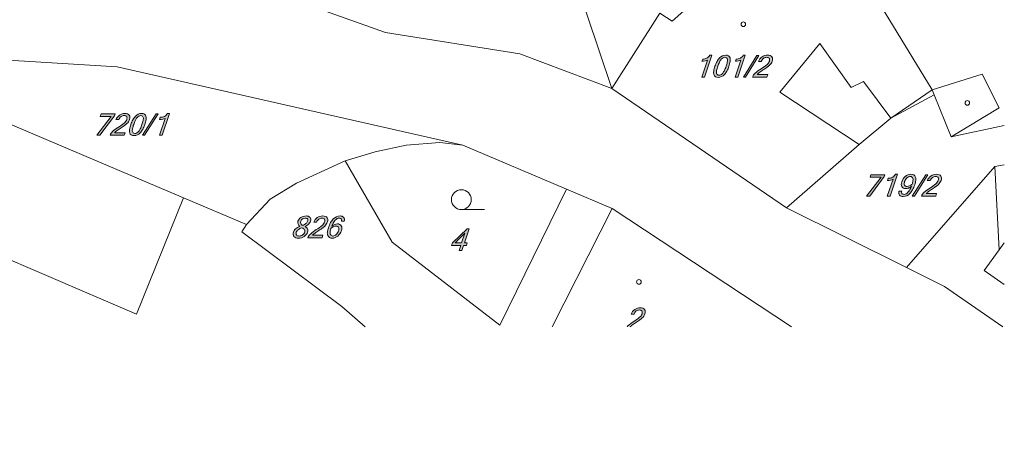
# Model space of a CAD drawing. Header units: millimetres. Extents: x -81717 to 93376, y -41053 to 54440.
# Tile 4 of 5: x 18655 to 93376, y -38322 to -6087. Entities that reach past the tile are written whole.
import ezdxf

# ---------------------------------------------------------------- set-up
doc = ezdxf.new("R2010")
doc.units = ezdxf.units.MM
doc.header["$MEASUREMENT"] = 0
doc.layers.add('situace katastrální_1_Kresby a obrázky', color=7, linetype='Continuous')

msp = doc.modelspace()

# ---------------------------------------------------------------- hatches: boundary and pattern name
at = {"layer": 'situace katastrální_1_Kresby a obrázky', "linetype": 'Continuous', "lineweight": 20, "true_color": 0x0080c0}
for points in [[(70625, -10438), (71189, -8779), (71027, -8779, -0.146493), (70813, -9001, -0.125765), (70486, -9075), (70430, -9240, 0.049544), (70669, -9219, 0.075099), (70852, -9155), (70416, -10438)], [(73159, -10438), (73723, -8779), (73562, -8779, -0.146475), (73348, -9001, -0.125765), (73021, -9075), (72965, -9240, 0.049543), (73203, -9219, 0.075101), (73386, -9155), (72950, -10438)], [(74759, -8807), (74598, -8807), (73572, -10438), (73733, -10438)], [(75355, -10438), (75421, -10245), (74634, -10245, -0.06751), (74646, -10224, -0.031737), (74670, -10198, -0.029251), (74749, -10131, -0.02132), (75037, -9931, 0.013939), (75353, -9715, 0.031337), (75554, -9552, 0.122133), (75759, -9238, 0.098269), (75787, -9057, 0.132784), (75738, -8910, 0.151886), (75611, -8812, 0.094141), (75406, -8779, 0.153331), (74993, -8908, 0.141492), (74717, -9251), (74934, -9251, -0.145098), (75110, -9022, -0.151746), (75346, -8944, -0.095603), (75465, -8963, -0.151407), (75539, -9021, -0.141146), (75566, -9113, -0.089036), (75545, -9233, -0.128143), (75362, -9502, -0.042352), (74917, -9819, 0.052883), (74464, -10153, 0.117452), (74275, -10438)], [(25844, -13378), (25894, -13230), (24838, -13230), (24772, -13424), (25609, -13424), (24512, -14861), (24747, -14861)], [(26592, -14861), (26658, -14667), (25871, -14667, -0.06751), (25883, -14647, -0.031737), (25907, -14621, -0.029251), (25986, -14553, -0.02132), (26274, -14354, 0.013939), (26590, -14138, 0.031337), (26791, -13975, 0.122133), (26996, -13661, 0.098279), (27024, -13480, 0.132809), (26975, -13333, 0.151919), (26848, -13235, 0.094144), (26643, -13202, 0.153331), (26230, -13331, 0.141509), (25955, -13674), (26172, -13674, -0.145098), (26347, -13445, -0.151746), (26583, -13367, -0.095603), (26702, -13386, -0.151407), (26776, -13444, -0.141146), (26803, -13536, -0.089036), (26782, -13656, -0.128143), (26599, -13925, -0.042352), (26154, -14242, 0.052883), (25701, -14576, 0.117452), (25512, -14861)], [(29164, -13230), (29002, -13230), (27976, -14861), (28138, -14861)], [(29464, -14861), (30028, -13202), (29866, -13202, -0.146493), (29652, -13424, -0.125765), (29325, -13498), (29269, -13663, 0.049544), (29508, -13642, 0.075099), (29691, -13578), (29255, -14861)], [(84256, -18002), (84306, -17854), (83250, -17854), (83184, -18048), (84021, -18048), (82924, -19485), (83159, -19485)], [(84708, -19485), (85272, -17826), (85111, -17826, -0.146493), (84897, -18048, -0.125765), (84570, -18122), (84514, -18287, 0.049544), (84752, -18266, 0.075099), (84935, -18202), (84499, -19485)], [(87576, -17854), (87414, -17854), (86388, -19485), (86550, -19485)], [(88172, -19485), (88237, -19291), (87450, -19291, -0.06751), (87463, -19271, -0.031737), (87486, -19245, -0.029251), (87565, -19177, -0.02132), (87853, -18978, 0.013939), (88169, -18762, 0.031337), (88370, -18599, 0.122133), (88575, -18285, 0.098269), (88603, -18104, 0.132784), (88554, -17957, 0.151886), (88427, -17859, 0.094141), (88222, -17826, 0.153331), (87809, -17955, 0.141492), (87534, -18298), (87751, -18298, -0.145098), (87926, -18069, -0.151746), (88162, -17991, -0.095603), (88281, -18010, -0.151407), (88355, -18068, -0.141146), (88382, -18160, -0.089036), (88361, -18280, -0.128143), (88178, -18549, -0.042352), (87733, -18866, 0.052883), (87281, -19200, 0.117452), (87091, -19485)], [(41603, -22646), (41669, -22452), (40882, -22452, -0.067517), (40894, -22432, -0.031747), (40918, -22406, -0.029263), (40997, -22338, -0.021325), (41285, -22138, 0.013939), (41601, -21922, 0.031337), (41802, -21760, 0.122133), (42007, -21445, 0.098269), (42035, -21265, 0.132807), (41986, -21118, 0.151869), (41859, -21020, 0.094158), (41654, -20987, 0.153331), (41241, -21115, 0.141467), (40966, -21459), (41182, -21459, -0.145139), (41358, -21229, -0.151786), (41594, -21152, -0.095603), (41713, -21171, -0.151407), (41787, -21229, -0.141105), (41814, -21321, -0.089036), (41793, -21441, -0.128157), (41610, -21710, -0.042362), (41165, -22027, 0.052883), (40712, -22361, 0.117452), (40523, -22646)], [(64745, -29394), (64994, -29394, -0.021127), (65010, -29377, -0.029246), (65089, -29310, -0.021308), (65377, -29110, 0.013939), (65693, -28894, 0.031337), (65894, -28731, 0.122123), (66099, -28417, 0.098238), (66127, -28237, 0.13282), (66078, -28089, 0.151886), (65951, -27991, 0.094141), (65746, -27959, 0.153313), (65333, -28087, 0.141492), (65058, -28430), (65275, -28430, -0.14506), (65450, -28201, -0.151746), (65686, -28123, -0.095609), (65805, -28143, -0.151401), (65879, -28201, -0.141207), (65906, -28292, -0.089081), (65885, -28412, -0.128143), (65702, -28681, -0.042337), (65257, -28998, 0.052859), (64804, -29333, 0.028968)]]:
    msp.add_hatch(color=142, dxfattribs=at).paths.add_polyline_path(points)
h = msp.add_hatch(color=142, dxfattribs=at)
h.paths.add_polyline_path([(71325, -9993, 0.103392), (71335, -10256, 0.180794), (71447, -10413, 0.144), (71661, -10466, 0.20259), (72132, -10256, 0.06709), (72321, -9993, 0.043955), (72479, -9625, 0.04957), (72571, -9255, 0.103085), (72561, -8991, 0.180816), (72449, -8832, 0.144454), (72234, -8779, 0.20321), (71765, -8991, 0.066789), (71575, -9255, 0.043659), (71416, -9625, 0.04974)])
h.paths.add_polyline_path([(71534, -10152, -0.060968), (71529, -10063, -0.034271), (71544, -9946, -0.035466), (71633, -9625, -0.032198), (71763, -9303, -0.065167), (71894, -9095, -0.092105), (72031, -8982, -0.122288), (72179, -8944, -0.359793), (72362, -9095, -0.0601), (72367, -9185, -0.033946), (72351, -9303, -0.035287), (72262, -9625, -0.032355), (72133, -9946, -0.065841), (72003, -10152, -0.092628), (71866, -10264, -0.120915), (71717, -10301, -0.358198)], flags=0)
h = msp.add_hatch(color=142, dxfattribs=at)
h.paths.add_polyline_path([(26996, -14416, 0.103392), (27006, -14679, 0.180794), (27119, -14836, 0.144), (27333, -14889, 0.20259), (27803, -14679, 0.06709), (27992, -14416, 0.043955), (28150, -14048, 0.04957), (28243, -13678, 0.103085), (28233, -13414, 0.180816), (28121, -13255, 0.144454), (27906, -13202, 0.203212), (27436, -13414, 0.06679), (27247, -13678, 0.043657), (27088, -14048, 0.04974)])
h.paths.add_polyline_path([(27206, -14575, -0.061005), (27201, -14486, -0.034283), (27216, -14369, -0.03546), (27305, -14048, -0.032198), (27435, -13726, -0.065167), (27565, -13518, -0.092105), (27702, -13405, -0.122288), (27850, -13367, -0.359793), (28034, -13518, -0.060074), (28038, -13607, -0.03393), (28023, -13726, -0.035271), (27934, -14048, -0.03236), (27804, -14369, -0.065861), (27674, -14575, -0.092653), (27538, -14687, -0.120915), (27389, -14724, -0.358198)], flags=0)
h = msp.add_hatch(color=142, dxfattribs=at)
h.paths.add_polyline_path([(85373, -19107, 0.092836), (85365, -19283, 0.143363), (85424, -19410, 0.120369), (85539, -19487, 0.089298), (85699, -19513, 0.200935), (86208, -19289, 0.067888), (86412, -19009, 0.04475), (86581, -18617, 0.059579), (86659, -18278, 0.113995), (86634, -18030, 0.169064), (86509, -17877, 0.134897), (86291, -17826, 0.175825), (85865, -17989, 0.13761), (85591, -18385, 0.09035), (85555, -18594, 0.129033), (85603, -18762, 0.261953), (85897, -18911, 0.098003), (86110, -18866, 0.071499), (86329, -18733, -0.091462), (86064, -19190, -0.083868), (85916, -19308, -0.123393), (85767, -19348, -0.0897), (85669, -19333, -0.145212), (85606, -19288, -0.136606), (85579, -19212, -0.079778), (85589, -19107)])
h.paths.add_polyline_path([(85803, -18641, -0.114051), (85782, -18521, -0.073844), (85812, -18371, -0.125193), (85986, -18100, -0.188356), (86240, -17991, -0.337), (86436, -18140, -0.096629), (86444, -18323, -0.04966), (86386, -18572, -0.061886), (86175, -18703, -0.104119), (85990, -18746, -0.129212), (85874, -18720, -0.160141)], flags=0)
h = msp.add_hatch(color=142, dxfattribs=at)
h.paths.add_polyline_path([(39429, -22213, 0.108695), (39403, -22399, 0.147293), (39464, -22546, 0.13253), (39603, -22642, 0.088528), (39810, -22674, 0.147602), (40243, -22546, 0.165742), (40505, -22213, 0.192144), (40501, -21973, 0.093629), (40429, -21874, 0.066102), (40309, -21789, 0.080209), (40576, -21610, 0.118646), (40719, -21391, 0.109328), (40742, -21230, 0.14374), (40688, -21100, 0.134713), (40566, -21015, 0.089224), (40383, -20987, 0.148725), (40001, -21100, 0.16463), (39772, -21391, 0.330354), (39912, -21789, 0.085155), (39595, -21973, 0.131572)])
h.paths.add_polyline_path([(39626, -22336, -0.098507), (39646, -22213, -0.152355), (39784, -22031, -0.067231), (40079, -21880, -0.045082), (40199, -21955, -0.080315), (40273, -22031, -0.23316), (40288, -22213, -0.162062), (40125, -22430, -0.151307), (39865, -22509, -0.091927), (39742, -22489, -0.137413), (39660, -22430, -0.149286)], flags=0)
h.paths.add_polyline_path([(39993, -21567, -0.197341), (39988, -21391, -0.158634), (40117, -21215, -0.15472), (40327, -21152, -0.090432), (40429, -21167, -0.144383), (40495, -21215, -0.147914), (40520, -21291, -0.094528), (40504, -21391, -0.134634), (40379, -21567, -0.084404), (40140, -21702, -0.064645), (40049, -21639, -0.093317)], flags=0)
h = msp.add_hatch(color=142, dxfattribs=at)
h.paths.add_polyline_path([(42004, -22221, 0.113505), (42029, -22469, 0.169178), (42154, -22622, 0.135276), (42372, -22674, 0.175825), (42798, -22511, 0.137627), (43072, -22115, 0.090315), (43108, -21906, 0.129), (43060, -21737, 0.261918), (42765, -21589, 0.09775), (42553, -21633, 0.071185), (42334, -21766, -0.092728), (42599, -21310, -0.083583), (42746, -21191, -0.123222), (42896, -21152, -0.089996), (42994, -21167, -0.144908), (43056, -21212, -0.13582), (43083, -21287, -0.079453), (43074, -21393), (43290, -21393, 0.091955), (43297, -21216, 0.142128), (43238, -21089, 0.121304), (43123, -21013, 0.089127), (42963, -20987, 0.201102), (42454, -21211, 0.067811), (42251, -21491, 0.044673), (42082, -21883, 0.059625)])
h.paths.add_polyline_path([(42227, -22359, -0.096017), (42219, -22176, -0.049731), (42277, -21928, -0.061953), (42488, -21796, -0.10463), (42674, -21752, -0.129893), (42790, -21779, -0.160338), (42860, -21858, -0.113323), (42881, -21978, -0.073712), (42851, -22128, -0.125206), (42677, -22400, -0.188356), (42423, -22509, -0.337667)], flags=0)
h = msp.add_hatch(color=142, dxfattribs=at)
h.paths.add_polyline_path([(51496, -23032), (51433, -23217), (52130, -23217), (51998, -23606), (52208, -23606), (52340, -23217), (52560, -23217), (52623, -23032), (52403, -23032), (52769, -21954), (52605, -21954)])
h.paths.add_polyline_path([(51692, -23032), (52447, -22285), (52193, -23032)], flags=0)

# ---------------------------------------------------------------- linework, layer by layer
at = {"layer": 'situace katastrální_1_Kresby a obrázky', "color": 142, "linetype": 'Continuous', "lineweight": 20, "true_color": 0x0080c0, "flags": 128}
for points in [[(71850, 16070), (73579, 14532), (58159, 7133), (59828, -74), (63587, -11302)], [(63587, -11302), (67236, -5582), (67729, -5914), (68171, -6206), (74865, -225), (79660, 2137)], [(89340, -14991), (92979, -12790), (91692, -10216), (87903, -11402), (79660, 2137)], [(63587, -11302), (56611, -8668), (46408, -7070), (41071, -5170), (28677, -687), (17198, -627)], [(79379, -7884), (76333, -11593)], [(79379, -7884), (81751, -11242)], [(6583, -8477), (26043, -9674), (52289, -15614)], [(35864, -21625), (31089, -19605), (6824, -9312), (-6646, -38322)], [(82696, -10769), (81751, -11242)], [(84767, -13564), (82696, -10769)], [(63587, -11302), (76836, -20379)], [(82374, -15574), (76333, -11593)], [(76836, -20379), (82374, -15574), (84767, -13564), (88054, -11784), (89340, -14991)], [(84767, -13564), (87903, -11402)], [(87903, -11402), (88054, -11784)], [(89340, -14991), (93376, -14108)], [(52289, -15614), (50550, -15403), (47987, -15624), (45634, -16117), (43353, -16800)], [(60149, -18941), (52289, -15614)], [(35864, -21625), (37673, -19715), (39654, -18489), (43353, -16800)], [(43353, -16800), (46921, -22972), (55103, -29285), (60149, -18941)], [(93376, -17095), (92667, -17243)], [(92667, -17243), (85943, -24902)], [(92667, -17243), (92979, -23565), (91853, -25123), (93376, -26185)], [(60149, -18941), (63627, -20419)], [(31089, -19605), (27531, -28450)], [(27531, -28450), (9699, -20811)], [(52175, -20499), (53934, -20499)], [(63627, -20419), (59076, -29394)], [(77220, -29394), (63627, -20419)], [(85943, -24902), (76836, -20379)], [(44874, -29394), (43101, -27868), (35512, -22188), (35864, -21625)], [(92979, -23565), (93376, -23017)], [(85943, -24902), (88838, -26340), (93265, -29394)]]:
    msp.add_lwpolyline(points, dxfattribs=at)
for points in [[(73748, -6436, -0.414214), (73572, -6612, -0.414214), (73396, -6436, -0.414214), (73572, -6260, -0.414214)], [(70625, -10438), (70416, -10438), (70852, -9155, -0.075099), (70669, -9219, -0.049544), (70430, -9240), (70486, -9075, 0.125765), (70813, -9001, 0.146493), (71027, -8779), (71189, -8779)], [(72234, -8779, -0.144454), (72449, -8832, -0.180816), (72561, -8991, -0.103085), (72571, -9255, -0.04957), (72479, -9625, -0.043955), (72321, -9993, -0.06709), (72132, -10256, -0.20259), (71661, -10466, -0.144), (71447, -10413, -0.180794), (71335, -10256, -0.103392), (71325, -9993, -0.04974), (71416, -9625, -0.043659), (71575, -9255, -0.066789), (71765, -8991, -0.20321)], [(71717, -10301, 0.120915), (71866, -10264, 0.092628), (72003, -10152, 0.065841), (72133, -9946, 0.032355), (72262, -9625, 0.035287), (72351, -9303, 0.033946), (72367, -9185, 0.0601), (72362, -9095, 0.359793), (72179, -8944, 0.122288), (72031, -8982, 0.092105), (71894, -9095, 0.065167), (71763, -9303, 0.032198), (71633, -9625, 0.035466), (71544, -9946, 0.034271), (71529, -10063, 0.060968), (71534, -10152, 0.358198)], [(73159, -10438), (72950, -10438), (73386, -9155, -0.075101), (73203, -9219, -0.049543), (72965, -9240), (73021, -9075, 0.125765), (73348, -9001, 0.146475), (73562, -8779), (73723, -8779)], [(75355, -10438), (74275, -10438, -0.117452), (74464, -10153, -0.052883), (74917, -9819, 0.042352), (75362, -9502, 0.128143), (75545, -9233, 0.089036), (75566, -9113, 0.141146), (75539, -9021, 0.151407), (75465, -8963, 0.095603), (75346, -8944, 0.151746), (75110, -9022, 0.145098), (74934, -9251), (74717, -9251, -0.141492), (74993, -8908, -0.153331), (75406, -8779, -0.094141), (75611, -8812, -0.151886), (75738, -8910, -0.132784), (75787, -9057, -0.098269), (75759, -9238, -0.122133), (75554, -9552, -0.031337), (75353, -9715, -0.013939), (75037, -9931, 0.02132), (74749, -10131, 0.029251), (74670, -10198, 0.031737), (74646, -10224, 0.06751), (74634, -10245), (75421, -10245)], [(90746, -12407, -0.414214), (90570, -12583, -0.414214), (90394, -12407, -0.414214), (90570, -12231, -0.414214)], [(26592, -14861), (25512, -14861, -0.117452), (25701, -14576, -0.052883), (26154, -14242, 0.042352), (26599, -13925, 0.128143), (26782, -13656, 0.089036), (26803, -13536, 0.141146), (26776, -13444, 0.151407), (26702, -13386, 0.095603), (26583, -13367, 0.151746), (26347, -13445, 0.145098), (26172, -13674), (25955, -13674, -0.141509), (26230, -13331, -0.153331), (26643, -13202, -0.094144), (26848, -13235, -0.151919), (26975, -13333, -0.132809), (27024, -13480, -0.098279), (26996, -13661, -0.122133), (26791, -13975, -0.031337), (26590, -14138, -0.013939), (26274, -14354, 0.02132), (25986, -14553, 0.029251), (25907, -14621, 0.031737), (25883, -14647, 0.06751), (25871, -14667), (26658, -14667)], [(27906, -13202, -0.144454), (28121, -13255, -0.180816), (28233, -13414, -0.103085), (28243, -13678, -0.04957), (28150, -14048, -0.043955), (27992, -14416, -0.06709), (27803, -14679, -0.20259), (27333, -14889, -0.144), (27119, -14836, -0.180794), (27006, -14679, -0.103392), (26996, -14416, -0.04974), (27088, -14048, -0.043657), (27247, -13678, -0.06679), (27436, -13414, -0.203212)], [(27389, -14724, 0.120915), (27538, -14687, 0.092653), (27674, -14575, 0.065861), (27804, -14369, 0.03236), (27934, -14048, 0.035271), (28023, -13726, 0.03393), (28038, -13607, 0.060074), (28034, -13518, 0.359793), (27850, -13367, 0.122288), (27702, -13405, 0.092105), (27565, -13518, 0.065167), (27435, -13726, 0.032198), (27305, -14048, 0.03546), (27216, -14369, 0.034283), (27201, -14486, 0.061005), (27206, -14575, 0.358198)], [(29464, -14861), (29255, -14861), (29691, -13578, -0.075099), (29508, -13642, -0.049544), (29269, -13663), (29325, -13498, 0.125765), (29652, -13424, 0.146493), (29866, -13202), (30028, -13202)], [(84708, -19485), (84499, -19485), (84935, -18202, -0.075099), (84752, -18266, -0.049544), (84514, -18287), (84570, -18122, 0.125765), (84897, -18048, 0.146493), (85111, -17826), (85272, -17826)], [(86329, -18733, -0.071499), (86110, -18866, -0.098003), (85897, -18911, -0.261953), (85603, -18762, -0.129033), (85555, -18594, -0.09035), (85591, -18385, -0.13761), (85865, -17989, -0.175825), (86291, -17826, -0.134897), (86509, -17877, -0.169064), (86634, -18030, -0.113995), (86659, -18278, -0.059579), (86581, -18617, -0.04475), (86412, -19009, -0.067888), (86208, -19289, -0.200935), (85699, -19513, -0.089298), (85539, -19487, -0.120369), (85424, -19410, -0.143363), (85365, -19283, -0.092836), (85373, -19107), (85589, -19107, 0.079778), (85579, -19212, 0.136606), (85606, -19288, 0.145212), (85669, -19333, 0.0897), (85767, -19348, 0.123393), (85916, -19308, 0.083868), (86064, -19190, 0.091462)], [(88172, -19485), (87091, -19485, -0.117452), (87281, -19200, -0.052883), (87733, -18866, 0.042352), (88178, -18549, 0.128143), (88361, -18280, 0.089036), (88382, -18160, 0.141146), (88355, -18068, 0.151407), (88281, -18010, 0.095603), (88162, -17991, 0.151746), (87926, -18069, 0.145098), (87751, -18298), (87534, -18298, -0.141492), (87809, -17955, -0.153331), (88222, -17826, -0.094141), (88427, -17859, -0.151886), (88554, -17957, -0.132784), (88603, -18104, -0.098269), (88575, -18285, -0.122133), (88370, -18599, -0.031337), (88169, -18762, -0.013939), (87853, -18978, 0.02132), (87565, -19177, 0.029251), (87486, -19245, 0.031737), (87463, -19271, 0.06751), (87450, -19291), (88237, -19291)], [(86386, -18572, 0.04966), (86444, -18323, 0.096629), (86436, -18140, 0.337), (86240, -17991, 0.188356), (85986, -18100, 0.125193), (85812, -18371, 0.073844), (85782, -18521, 0.114051), (85803, -18641, 0.160141), (85874, -18720, 0.129212), (85990, -18746, 0.104119), (86175, -18703, 0.061886)], [(52929, -19745, -0.414214), (52175, -20499, -0.414214), (51421, -19745, -0.414214), (52175, -18991, -0.414214)], [(40309, -21789, -0.066102), (40429, -21874, -0.093629), (40501, -21973, -0.192144), (40505, -22213, -0.165742), (40243, -22546, -0.147602), (39810, -22674, -0.088528), (39603, -22642, -0.13253), (39464, -22546, -0.147293), (39403, -22399, -0.108695), (39429, -22213, -0.131572), (39595, -21973, -0.085155), (39912, -21789, -0.330354), (39772, -21391, -0.16463), (40001, -21100, -0.148725), (40383, -20987, -0.089224), (40566, -21015, -0.134713), (40688, -21100, -0.14374), (40742, -21230, -0.109328), (40719, -21391, -0.118646), (40576, -21610, -0.080209)], [(40140, -21702, 0.084404), (40379, -21567, 0.134634), (40504, -21391, 0.094528), (40520, -21291, 0.147914), (40495, -21215, 0.144383), (40429, -21167, 0.090432), (40327, -21152, 0.15472), (40117, -21215, 0.158634), (39988, -21391, 0.197341), (39993, -21567, 0.093317), (40049, -21639, 0.064645)], [(41603, -22646), (40523, -22646, -0.117452), (40712, -22361, -0.052883), (41165, -22027, 0.042362), (41610, -21710, 0.128157), (41793, -21441, 0.089036), (41814, -21321, 0.141105), (41787, -21229, 0.151407), (41713, -21171, 0.095603), (41594, -21152, 0.151786), (41358, -21229, 0.145139), (41182, -21459), (40966, -21459, -0.141467), (41241, -21115, -0.153331), (41654, -20987, -0.094158), (41859, -21020, -0.151869), (41986, -21118, -0.132807), (42035, -21265, -0.098269), (42007, -21445, -0.122133), (41802, -21760, -0.031337), (41601, -21922, -0.013939), (41285, -22138, 0.021325), (40997, -22338, 0.029263), (40918, -22406, 0.031747), (40894, -22432, 0.067517), (40882, -22452), (41669, -22452)], [(42334, -21766, -0.071185), (42553, -21633, -0.09775), (42765, -21589, -0.261918), (43060, -21737, -0.129), (43108, -21906, -0.090315), (43072, -22115, -0.137627), (42798, -22511, -0.175825), (42372, -22674, -0.135276), (42154, -22622, -0.169178), (42029, -22469, -0.113505), (42004, -22221, -0.059625), (42082, -21883, -0.044673), (42251, -21491, -0.067811), (42454, -21211, -0.201102), (42963, -20987, -0.089127), (43123, -21013, -0.121304), (43238, -21089, -0.142128), (43297, -21216, -0.091955), (43290, -21393), (43074, -21393, 0.079453), (43083, -21287, 0.13582), (43056, -21212, 0.144908), (42994, -21167, 0.089996), (42896, -21152, 0.123222), (42746, -21191, 0.083583), (42599, -21310, 0.092728)], [(40288, -22213, 0.23316), (40273, -22031, 0.080315), (40199, -21955, 0.045082), (40079, -21880, 0.067231), (39784, -22031, 0.152355), (39646, -22213, 0.098507), (39626, -22336, 0.149286), (39660, -22430, 0.137413), (39742, -22489, 0.091927), (39865, -22509, 0.151307), (40125, -22430, 0.162062)], [(42277, -21928, 0.049731), (42219, -22176, 0.096017), (42227, -22359, 0.337667), (42423, -22509, 0.188356), (42677, -22400, 0.125206), (42851, -22128, 0.073712), (42881, -21978, 0.113323), (42860, -21858, 0.160338), (42790, -21779, 0.129893), (42674, -21752, 0.10463), (42488, -21796, 0.061953)], [(65827, -25997, -0.414214), (65651, -26173, -0.414214), (65475, -25997, -0.414214), (65651, -25821, -0.414214)]]:
    msp.add_lwpolyline(points, format="xyb", close=True, dxfattribs=at)
for points in [[(74759, -8807), (73733, -10438), (73572, -10438), (74598, -8807)], [(25844, -13378), (24747, -14861), (24512, -14861), (25609, -13424), (24772, -13424), (24838, -13230), (25894, -13230)], [(29164, -13230), (28138, -14861), (27976, -14861), (29002, -13230)], [(84256, -18002), (83159, -19485), (82924, -19485), (84021, -18048), (83184, -18048), (83250, -17854), (84306, -17854)], [(87576, -17854), (86550, -19485), (86388, -19485), (87414, -17854)], [(52560, -23217), (52340, -23217), (52208, -23606), (51998, -23606), (52130, -23217), (51433, -23217), (51496, -23032), (52605, -21954), (52769, -21954), (52403, -23032), (52623, -23032)], [(52193, -23032), (52447, -22285), (51692, -23032)]]:
    msp.add_lwpolyline(points, close=True, dxfattribs=at)
msp.add_lwpolyline([(64745, -29394, -0.028968), (64804, -29333, -0.052859), (65257, -28998, 0.042337), (65702, -28681, 0.128143), (65885, -28412, 0.089081), (65906, -28292, 0.141207), (65879, -28201, 0.151401), (65805, -28143, 0.095609), (65686, -28123, 0.151746), (65450, -28201, 0.14506), (65275, -28430), (65058, -28430, -0.141492), (65333, -28087, -0.153313), (65746, -27959, -0.094141), (65951, -27991, -0.151886), (66078, -28089, -0.13282), (66127, -28237, -0.098238), (66099, -28417, -0.122123), (65894, -28731, -0.031337), (65693, -28894, -0.013939), (65377, -29110, 0.021308), (65089, -29310, 0.029246), (65010, -29377, 0.021127), (64994, -29394)], format="xyb", dxfattribs=at)

doc.saveas('drawing.dxf')
